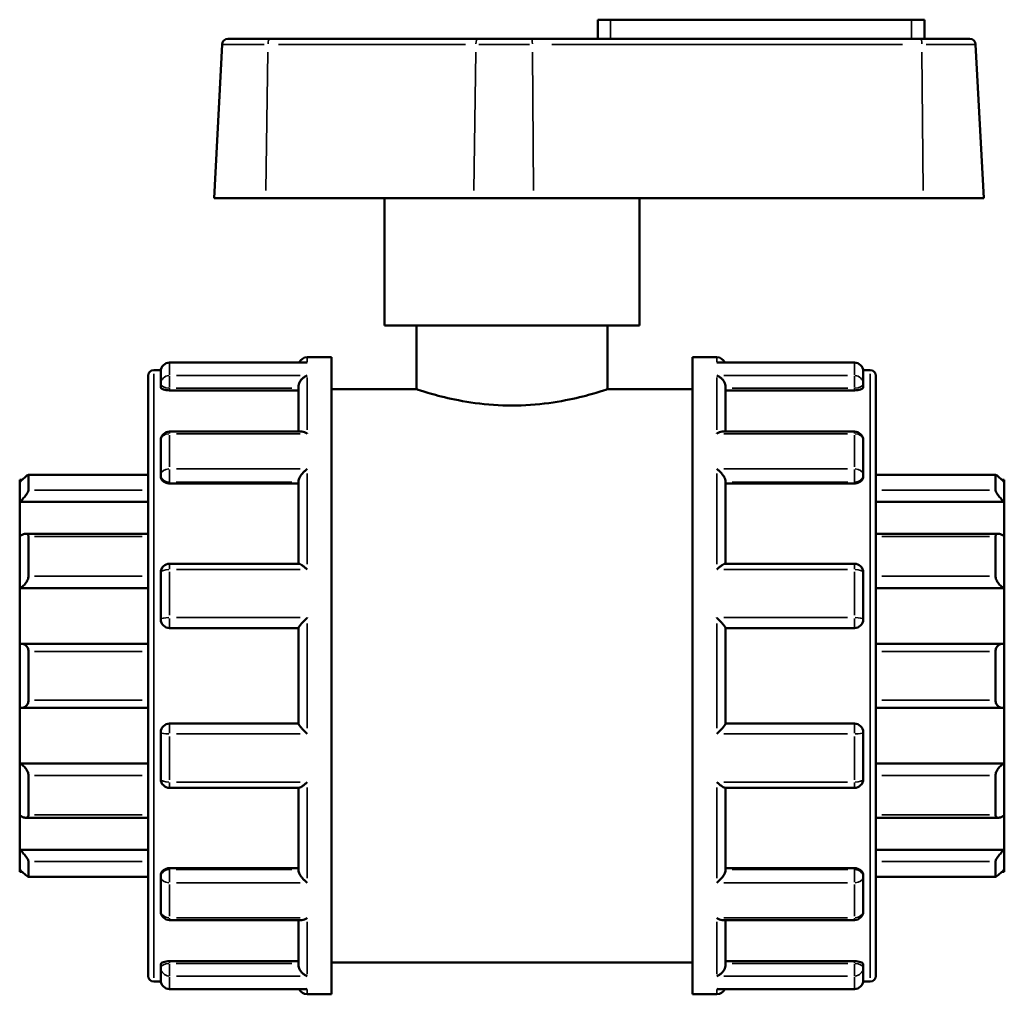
# Model space of a CAD drawing. Header units: millimetres. Extents: x 0 to 903, y -223 to 643.
# Tile 8 of 10: x 338 to 440, y 246 to 347. Entities that reach past the tile are written whole.
import ezdxf

# ---------------------------------------------------------------- set-up
doc = ezdxf.new("R2010")
doc.units = ezdxf.units.MM
doc.layers.add('Visible (ANSI)', color=7, linetype='Continuous', lineweight=50)
doc.layers.add('Visible Narrow (ANSI)', color=7, linetype='Continuous', lineweight=35)

msp = doc.modelspace()

# ---------------------------------------------------------------- linework, layer by layer
at = {"layer": 'Visible (ANSI)'}
for p, q in [((398.779, 346.507), (397.459, 346.507)), ((397.459, 344.527), (397.459, 346.507)), ((398.779, 346.507), (429.979, 346.507)), ((431.299, 346.507), (429.979, 346.507)), ((431.299, 344.527), (431.299, 346.507)), ((358.549, 343.953), (357.714, 328.027)), ((359.153, 344.527), (363.479, 344.527)), ((385.018, 344.527), (363.479, 344.527)), ((385.018, 344.527), (390.591, 344.527)), ((430.939, 344.527), (390.591, 344.527)), ((430.939, 344.527), (436.004, 344.527)), ((436.609, 343.953), (437.443, 328.027)), ((363.073, 328.027), (357.714, 328.027)), ((363.073, 328.027), (384.612, 328.027)), ((375.379, 314.827), (375.379, 328.027)), ((390.821, 328.027), (384.612, 328.027)), ((390.821, 328.027), (431.169, 328.027)), ((401.779, 314.827), (401.779, 328.027)), ((437.443, 328.027), (431.169, 328.027)), ((401.779, 314.827), (375.379, 314.827)), ((378.679, 314.827), (378.679, 308.227)), ((398.479, 314.827), (398.479, 308.227)), ((367.357, 311.527), (369.879, 311.527)), ((369.879, 245.527), (369.879, 311.527)), ((407.279, 245.527), (407.279, 311.527)), ((407.279, 311.527), (409.8, 311.527)), ((351.484, 310.207), (352.208, 310.207)), ((367.194, 310.988), (353.107, 310.988)), ((424.05, 310.988), (409.964, 310.988)), ((424.95, 310.207), (425.673, 310.207)), ((350.879, 247.453), (350.879, 309.602)), ((352.199, 308.782), (352.199, 310.079)), ((424.959, 310.079), (424.959, 308.782)), ((426.279, 309.602), (426.279, 247.453)), ((352.199, 308.782), (352.199, 308.419)), ((353.107, 308.101), (366.449, 308.101)), ((366.449, 303.832), (366.449, 308.466)), ((369.879, 308.227), (378.679, 308.227)), ((398.479, 308.227), (407.279, 308.227)), ((410.709, 303.832), (410.709, 308.466)), ((424.05, 308.101), (410.709, 308.101)), ((424.959, 308.419), (424.959, 308.782)), ((366.773, 303.832), (353.107, 303.832)), ((424.05, 303.832), (410.384, 303.832)), ((352.199, 299.377), (352.199, 302.923)), ((424.959, 302.923), (424.959, 299.377)), ((350.879, 299.348), (338.471, 299.348)), ((338.487, 299.331), (338.487, 297.768)), ((352.199, 299.377), (352.199, 299.168)), ((424.959, 299.168), (424.959, 299.377)), ((438.686, 299.348), (426.279, 299.348)), ((438.67, 297.768), (438.67, 299.331)), ((337.579, 298.595), (337.579, 298.822)), ((337.814, 298.822), (337.579, 298.822)), ((337.579, 296.543), (337.579, 298.595)), ((353.107, 298.46), (366.449, 298.46)), ((366.449, 290.138), (366.449, 298.678)), ((410.709, 290.138), (410.709, 298.678)), ((424.05, 298.46), (410.709, 298.46)), ((439.579, 298.822), (439.343, 298.822)), ((439.579, 298.822), (439.579, 298.595)), ((439.579, 298.595), (439.579, 296.543)), ((337.579, 296.543), (350.879, 296.543)), ((337.579, 292.982), (337.579, 296.543)), ((439.579, 296.543), (426.279, 296.543)), ((439.579, 296.543), (439.579, 292.982)), ((337.579, 287.609), (337.579, 292.982)), ((350.879, 293.238), (338.207, 293.238)), ((338.487, 292.948), (338.487, 288.855)), ((438.95, 293.238), (426.279, 293.238)), ((438.67, 288.855), (438.67, 292.948)), ((439.579, 292.982), (439.579, 287.609)), ((366.505, 290.138), (353.107, 290.138)), ((424.05, 290.138), (410.652, 290.138)), ((352.199, 284.386), (352.199, 289.23)), ((424.959, 289.23), (424.959, 284.386)), ((337.579, 287.609), (350.879, 287.609)), ((337.579, 281.848), (337.579, 287.609)), ((439.579, 287.609), (426.279, 287.609)), ((439.579, 287.609), (439.579, 281.848)), ((353.107, 283.477), (366.449, 283.477)), ((366.449, 273.564), (366.449, 283.49)), ((410.709, 273.564), (410.709, 283.49)), ((410.709, 283.477), (424.05, 283.477)), ((337.579, 275.207), (337.579, 281.848)), ((350.879, 281.857), (337.707, 281.857)), ((439.45, 281.857), (426.279, 281.857)), ((439.579, 281.848), (439.579, 275.207)), ((338.487, 281.057), (338.487, 275.998)), ((438.67, 275.998), (438.67, 281.057)), ((337.579, 269.445), (337.579, 275.207)), ((337.707, 275.198), (350.879, 275.198)), ((426.279, 275.198), (439.45, 275.198)), ((439.579, 275.207), (439.579, 269.445)), ((366.449, 273.577), (353.107, 273.577)), ((424.05, 273.577), (410.709, 273.577)), ((352.199, 267.825), (352.199, 272.669)), ((424.959, 272.669), (424.959, 267.825)), ((337.579, 269.445), (350.879, 269.445)), ((337.579, 264.073), (337.579, 269.445)), ((439.579, 269.445), (426.279, 269.445)), ((439.579, 269.445), (439.579, 264.073)), ((338.487, 268.199), (338.487, 264.107)), ((438.67, 264.107), (438.67, 268.199)), ((353.107, 266.916), (366.505, 266.916)), ((366.449, 258.377), (366.449, 266.916)), ((410.652, 266.916), (424.05, 266.916)), ((410.709, 258.377), (410.709, 266.916)), ((337.579, 260.512), (337.579, 264.073)), ((338.207, 263.816), (350.879, 263.816)), ((426.279, 263.816), (438.95, 263.816)), ((439.579, 264.073), (439.579, 260.512)), ((337.579, 260.512), (350.879, 260.512)), ((337.579, 258.46), (337.579, 260.512)), ((439.579, 260.512), (426.279, 260.512)), ((439.579, 260.512), (439.579, 258.46)), ((338.487, 259.287), (338.487, 257.724)), ((438.67, 257.724), (438.67, 259.287)), ((337.579, 258.232), (337.579, 258.46)), ((337.814, 258.232), (337.579, 258.232)), ((353.107, 258.595), (366.449, 258.595)), ((424.05, 258.595), (410.709, 258.595)), ((439.579, 258.232), (439.343, 258.232)), ((439.579, 258.46), (439.579, 258.232)), ((338.471, 257.707), (350.879, 257.707)), ((352.199, 257.887), (352.199, 257.678)), ((352.199, 254.132), (352.199, 257.678)), ((424.959, 257.678), (424.959, 257.887)), ((424.959, 257.678), (424.959, 254.132)), ((426.279, 257.707), (438.686, 257.707)), ((353.107, 253.223), (366.773, 253.223)), ((366.449, 248.588), (366.449, 253.223)), ((410.384, 253.223), (424.05, 253.223)), ((410.709, 248.588), (410.709, 253.223)), ((353.107, 248.954), (366.449, 248.954)), ((424.05, 248.954), (410.709, 248.954)), ((352.199, 248.636), (352.199, 248.273)), ((352.199, 246.975), (352.199, 248.273)), ((369.879, 248.827), (407.279, 248.827)), ((424.959, 248.273), (424.959, 248.636)), ((424.959, 248.273), (424.959, 246.975)), ((351.484, 246.847), (352.208, 246.847)), ((424.95, 246.847), (425.673, 246.847)), ((353.107, 246.067), (367.194, 246.067)), ((409.964, 246.067), (424.05, 246.067)), ((367.357, 245.527), (369.879, 245.527)), ((407.279, 245.527), (409.8, 245.527))]:
    msp.add_line(p, q, dxfattribs=at)
for centre, radius, start, end in [((359.153, 343.922), 0.606, 90, 177), ((436.004, 343.922), 0.606, 3, 90), ((367.357, 310.619), 0.909, 90, 156.01478), ((409.8, 310.619), 0.909, 23.98522, 90), ((351.484, 309.602), 0.606, 90, 180), ((353.107, 310.079), 0.909, 90, 180), ((424.05, 310.079), 0.909, 0, 90), ((425.673, 309.602), 0.606, 0, 90), ((353.107, 302.923), 0.909, 90, 180), ((424.05, 302.923), 0.909, 0, 90), ((353.107, 289.23), 0.909, 90, 180), ((424.05, 289.23), 0.909, 0, 90), ((353.107, 284.386), 0.909, 180, 270), ((424.05, 284.386), 0.909, 270, 0), ((353.107, 272.669), 0.909, 90, 180), ((424.05, 272.669), 0.909, 0, 90), ((353.107, 267.825), 0.909, 180, 270), ((424.05, 267.825), 0.909, 270, 0), ((353.107, 254.132), 0.909, 180, 270), ((424.05, 254.132), 0.909, 270, 0), ((351.484, 247.453), 0.606, 180, 270), ((353.107, 246.975), 0.909, 180, 270), ((424.05, 246.975), 0.909, 270, 0), ((425.673, 247.453), 0.606, 270, 0), ((367.357, 246.436), 0.909, 203.98522, 270), ((409.8, 246.436), 0.909, 270, 336.01478)]:
    msp.add_arc(centre, radius, start, end, dxfattribs=at)
for points, knots in [([(367.357, 310.973), (367.356, 310.973), (367.354, 310.973), (367.3, 310.983), (367.247, 310.988), (367.194, 310.988)], [-0.000606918, -0.000606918, -0.000606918, -0.000606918, 0, 0, 0.022721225, 0.022721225, 0.022721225, 0.022721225]), ([(409.964, 310.988), (409.911, 310.988), (409.857, 310.983), (409.803, 310.973), (409.801, 310.973), (409.8, 310.973)], [0.150587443, 0.150587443, 0.150587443, 0.150587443, 0.17309103, 0.17309103, 0.173692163, 0.173692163, 0.173692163, 0.173692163]), ([(366.449, 308.466), (366.449, 308.546), (366.461, 308.628), (366.508, 308.805), (366.547, 308.895), (366.655, 309.092), (366.73, 309.192), (366.892, 309.363), (366.979, 309.436), (367.161, 309.556), (367.257, 309.604), (367.354, 309.637), (367.356, 309.638), (367.357, 309.638)], [0, 0, 0, 0, 0.02554842, 0.02554842, 0.05485362, 0.05485362, 0.09389105, 0.09389105, 0.1325222, 0.1325222, 0.17309103, 0.17309103, 0.17369216, 0.17369216, 0.17369216, 0.17369216]), ([(409.8, 309.638), (409.801, 309.638), (409.803, 309.637), (409.898, 309.604), (409.993, 309.558), (410.173, 309.44), (410.258, 309.369), (410.42, 309.2), (410.497, 309.1), (410.607, 308.903), (410.646, 308.812), (410.695, 308.635), (410.708, 308.553), (410.709, 308.471), (410.709, 308.468), (410.709, 308.466)], [-0.00060692, -0.00060692, -0.00060692, -0.00060692, 0, 0, 0.04029247, 0.04029247, 0.07871796, 0.07871796, 0.1184803, 0.1184803, 0.148246, 0.148246, 0.17406743, 0.17406743, 0.17474856, 0.17474856, 0.17474856, 0.17474856]), ([(353.107, 308.101), (352.993, 308.101), (352.872, 308.109), (352.649, 308.143), (352.547, 308.168), (352.385, 308.225), (352.315, 308.261), (352.221, 308.339), (352.199, 308.381), (352.199, 308.419)], [0, 0, 0, 0, 0.03419438, 0.03419438, 0.06838875, 0.06838875, 0.10318036, 0.10318036, 0.13797197, 0.13797197, 0.13797197, 0.13797197]), ([(398.479, 308.227), (398.479, 308.227), (398.226, 308.14), (397.213, 307.826), (396.452, 307.602), (394.705, 307.179), (393.598, 306.95), (391.163, 306.622), (389.832, 306.529), (387.325, 306.529), (385.995, 306.622), (383.559, 306.95), (382.452, 307.179), (380.705, 307.602), (379.944, 307.826), (378.931, 308.14), (378.679, 308.227), (378.679, 308.227)], [1.5042063, 1.5042063, 1.5042063, 1.5042063, 1.8801706, 1.8801706, 2.256135, 2.256135, 2.6322738, 2.6322738, 3.0084126, 3.0084126, 3.3845514, 3.3845514, 3.7606902, 3.7606902, 4.1366545, 4.1366545, 4.5126189, 4.5126189, 4.5126189, 4.5126189]), ([(424.959, 308.419), (424.959, 308.381), (424.936, 308.339), (424.844, 308.262), (424.774, 308.226), (424.612, 308.168), (424.51, 308.143), (424.286, 308.109), (424.164, 308.101), (424.05, 308.101)], [0.13830141, 0.13830141, 0.13830141, 0.13830141, 0.17296079, 0.17296079, 0.20762017, 0.20762017, 0.24194683, 0.24194683, 0.2762735, 0.2762735, 0.2762735, 0.2762735]), ([(367.357, 303.614), (367.356, 303.615), (367.354, 303.615), (367.259, 303.678), (367.164, 303.729), (366.985, 303.8), (366.899, 303.823), (366.804, 303.831), (366.788, 303.832), (366.773, 303.832)], [-0.000606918, -0.000606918, -0.000606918, -0.000606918, 0, 0, 0.040292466, 0.040292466, 0.078717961, 0.078717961, 0.086234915, 0.086234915, 0.086234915, 0.086234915]), ([(410.384, 303.832), (410.371, 303.832), (410.359, 303.831), (410.265, 303.825), (410.178, 303.802), (409.996, 303.73), (409.9, 303.679), (409.803, 303.615), (409.801, 303.615), (409.8, 303.614)], [0.087679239, 0.087679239, 0.087679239, 0.087679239, 0.093891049, 0.093891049, 0.132522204, 0.132522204, 0.17309103, 0.17309103, 0.173692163, 0.173692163, 0.173692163, 0.173692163]), ([(366.449, 298.678), (366.449, 298.732), (366.461, 298.795), (366.508, 298.94), (366.547, 299.023), (366.655, 299.215), (366.73, 299.324), (366.892, 299.528), (366.979, 299.625), (367.161, 299.805), (367.257, 299.89), (367.354, 299.965), (367.356, 299.966), (367.357, 299.968)], [0, 0, 0, 0, 0.02554842, 0.02554842, 0.05485362, 0.05485362, 0.09389105, 0.09389105, 0.1325222, 0.1325222, 0.17309103, 0.17309103, 0.17369216, 0.17369216, 0.17369216, 0.17369216]), ([(409.8, 299.968), (409.801, 299.966), (409.803, 299.965), (409.898, 299.891), (409.993, 299.808), (410.173, 299.631), (410.258, 299.536), (410.42, 299.333), (410.497, 299.223), (410.607, 299.03), (410.646, 298.947), (410.695, 298.8), (410.708, 298.737), (410.709, 298.681), (410.709, 298.679), (410.709, 298.678)], [-0.00060692, -0.00060692, -0.00060692, -0.00060692, 0, 0, 0.04029247, 0.04029247, 0.07871796, 0.07871796, 0.1184803, 0.1184803, 0.148246, 0.148246, 0.17406743, 0.17406743, 0.17474856, 0.17474856, 0.17474856, 0.17474856]), ([(337.579, 298.595), (337.684, 298.699), (337.796, 298.807), (338.018, 299.012), (338.127, 299.109), (338.291, 299.243), (338.361, 299.296), (338.435, 299.339), (338.455, 299.347), (338.481, 299.349), (338.487, 299.343), (338.487, 299.331)], [0.32674425, 0.32674425, 0.32674425, 0.32674425, 0.3709068, 0.3709068, 0.41793358, 0.41793358, 0.45658404, 0.45658404, 0.47590928, 0.47590928, 0.49523451, 0.49523451, 0.49523451, 0.49523451]), ([(353.107, 298.46), (352.993, 298.46), (352.872, 298.478), (352.649, 298.55), (352.547, 298.605), (352.385, 298.731), (352.315, 298.811), (352.221, 298.986), (352.199, 299.08), (352.199, 299.168)], [0, 0, 0, 0, 0.03419438, 0.03419438, 0.06838875, 0.06838875, 0.10318036, 0.10318036, 0.13797197, 0.13797197, 0.13797197, 0.13797197]), ([(424.959, 299.168), (424.959, 299.08), (424.936, 298.986), (424.843, 298.811), (424.772, 298.731), (424.61, 298.605), (424.509, 298.55), (424.285, 298.478), (424.164, 298.46), (424.05, 298.46)], [0.13830107, 0.13830107, 0.13830107, 0.13830107, 0.17309268, 0.17309268, 0.20788428, 0.20788428, 0.24207866, 0.24207866, 0.27627304, 0.27627304, 0.27627304, 0.27627304]), ([(438.67, 299.331), (438.67, 299.343), (438.677, 299.349), (438.703, 299.347), (438.722, 299.339), (438.796, 299.296), (438.866, 299.243), (439.03, 299.109), (439.139, 299.012), (439.361, 298.807), (439.473, 298.699), (439.579, 298.595)], [0.17135449, 0.17135449, 0.17135449, 0.17135449, 0.19067973, 0.19067973, 0.21000496, 0.21000496, 0.24865543, 0.24865543, 0.29568221, 0.29568221, 0.33984476, 0.33984476, 0.33984476, 0.33984476]), ([(338.487, 297.768), (338.487, 297.741), (338.481, 297.707), (338.455, 297.629), (338.435, 297.585), (338.361, 297.444), (338.291, 297.337), (338.127, 297.116), (338.018, 296.986), (337.796, 296.747), (337.684, 296.637), (337.579, 296.543)], [0.17135449, 0.17135449, 0.17135449, 0.17135449, 0.19067973, 0.19067973, 0.21000496, 0.21000496, 0.24865543, 0.24865543, 0.29568221, 0.29568221, 0.33984476, 0.33984476, 0.33984476, 0.33984476]), ([(439.579, 296.543), (439.473, 296.637), (439.361, 296.747), (439.139, 296.986), (439.03, 297.116), (438.866, 297.337), (438.796, 297.444), (438.722, 297.585), (438.703, 297.629), (438.677, 297.707), (438.67, 297.741), (438.67, 297.768)], [0.32674425, 0.32674425, 0.32674425, 0.32674425, 0.3709068, 0.3709068, 0.41793358, 0.41793358, 0.45658404, 0.45658404, 0.47590928, 0.47590928, 0.49523451, 0.49523451, 0.49523451, 0.49523451]), ([(337.579, 292.982), (337.684, 293.055), (337.796, 293.12), (338.018, 293.214), (338.127, 293.24), (338.291, 293.237), (338.361, 293.215), (338.435, 293.142), (338.455, 293.112), (338.481, 293.038), (338.487, 292.995), (338.487, 292.948)], [0.32674425, 0.32674425, 0.32674425, 0.32674425, 0.3709068, 0.3709068, 0.41793358, 0.41793358, 0.45658404, 0.45658404, 0.47590928, 0.47590928, 0.49523451, 0.49523451, 0.49523451, 0.49523451]), ([(438.67, 292.948), (438.67, 292.995), (438.677, 293.038), (438.703, 293.112), (438.722, 293.142), (438.796, 293.215), (438.866, 293.237), (439.03, 293.24), (439.139, 293.214), (439.361, 293.12), (439.473, 293.055), (439.579, 292.982)], [0.17135449, 0.17135449, 0.17135449, 0.17135449, 0.19067973, 0.19067973, 0.21000496, 0.21000496, 0.24865543, 0.24865543, 0.29568221, 0.29568221, 0.33984476, 0.33984476, 0.33984476, 0.33984476]), ([(367.357, 289.533), (367.356, 289.534), (367.354, 289.535), (367.259, 289.627), (367.164, 289.712), (366.985, 289.863), (366.899, 289.93), (366.737, 290.043), (366.66, 290.089), (366.561, 290.13), (366.529, 290.138), (366.505, 290.138)], [-0.00060692, -0.00060692, -0.00060692, -0.00060692, 0, 0, 0.04029247, 0.04029247, 0.07871796, 0.07871796, 0.1184803, 0.1184803, 0.14143731, 0.14143731, 0.14143731, 0.14143731]), ([(410.652, 290.138), (410.629, 290.138), (410.599, 290.13), (410.503, 290.091), (410.427, 290.047), (410.265, 289.935), (410.178, 289.868), (409.996, 289.715), (409.9, 289.628), (409.803, 289.535), (409.801, 289.534), (409.8, 289.533)], [0.03299979, 0.03299979, 0.03299979, 0.03299979, 0.05485362, 0.05485362, 0.09389105, 0.09389105, 0.1325222, 0.1325222, 0.17309103, 0.17309103, 0.17369216, 0.17369216, 0.17369216, 0.17369216]), ([(338.487, 288.855), (338.487, 288.799), (338.481, 288.739), (338.455, 288.616), (338.435, 288.553), (338.361, 288.366), (338.291, 288.246), (338.127, 288.022), (338.018, 287.909), (337.796, 287.728), (337.684, 287.659), (337.579, 287.609)], [0.17135449, 0.17135449, 0.17135449, 0.17135449, 0.19067973, 0.19067973, 0.21000496, 0.21000496, 0.24865543, 0.24865543, 0.29568221, 0.29568221, 0.33984476, 0.33984476, 0.33984476, 0.33984476]), ([(439.579, 287.609), (439.473, 287.659), (439.361, 287.728), (439.139, 287.909), (439.03, 288.022), (438.866, 288.246), (438.796, 288.366), (438.722, 288.553), (438.703, 288.616), (438.677, 288.739), (438.67, 288.799), (438.67, 288.855)], [0.32674425, 0.32674425, 0.32674425, 0.32674425, 0.3709068, 0.3709068, 0.41793358, 0.41793358, 0.45658404, 0.45658404, 0.47590928, 0.47590928, 0.49523451, 0.49523451, 0.49523451, 0.49523451]), ([(366.449, 283.49), (366.449, 283.505), (366.461, 283.531), (366.508, 283.607), (366.547, 283.659), (366.655, 283.795), (366.73, 283.884), (366.892, 284.066), (366.979, 284.161), (367.161, 284.353), (367.257, 284.452), (367.354, 284.549), (367.356, 284.551), (367.357, 284.552)], [0, 0, 0, 0, 0.02554842, 0.02554842, 0.05485362, 0.05485362, 0.09389105, 0.09389105, 0.1325222, 0.1325222, 0.17309103, 0.17309103, 0.17369216, 0.17369216, 0.17369216, 0.17369216]), ([(409.8, 284.552), (409.801, 284.551), (409.803, 284.549), (409.898, 284.454), (409.993, 284.356), (410.173, 284.167), (410.258, 284.074), (410.42, 283.891), (410.497, 283.801), (410.607, 283.663), (410.646, 283.61), (410.695, 283.533), (410.708, 283.507), (410.709, 283.491), (410.709, 283.491), (410.709, 283.49)], [-0.00060692, -0.00060692, -0.00060692, -0.00060692, 0, 0, 0.04029247, 0.04029247, 0.07871796, 0.07871796, 0.1184803, 0.1184803, 0.148246, 0.148246, 0.17406743, 0.17406743, 0.17474856, 0.17474856, 0.17474856, 0.17474856]), ([(337.579, 281.848), (337.684, 281.863), (337.796, 281.86), (338.018, 281.806), (338.127, 281.752), (338.291, 281.612), (338.361, 281.524), (338.435, 281.364), (338.455, 281.306), (338.481, 281.184), (338.487, 281.121), (338.487, 281.057)], [0.32674425, 0.32674425, 0.32674425, 0.32674425, 0.3709068, 0.3709068, 0.41793358, 0.41793358, 0.45658404, 0.45658404, 0.47590928, 0.47590928, 0.49523451, 0.49523451, 0.49523451, 0.49523451]), ([(438.67, 281.057), (438.67, 281.121), (438.677, 281.184), (438.703, 281.306), (438.722, 281.364), (438.796, 281.524), (438.866, 281.612), (439.03, 281.752), (439.139, 281.806), (439.361, 281.86), (439.473, 281.863), (439.579, 281.848)], [0.17135449, 0.17135449, 0.17135449, 0.17135449, 0.19067973, 0.19067973, 0.21000496, 0.21000496, 0.24865543, 0.24865543, 0.29568221, 0.29568221, 0.33984476, 0.33984476, 0.33984476, 0.33984476]), ([(338.487, 275.998), (338.487, 275.934), (338.481, 275.871), (338.455, 275.749), (338.435, 275.691), (338.361, 275.531), (338.291, 275.443), (338.127, 275.303), (338.018, 275.249), (337.796, 275.195), (337.684, 275.192), (337.579, 275.207)], [0.17135449, 0.17135449, 0.17135449, 0.17135449, 0.19067973, 0.19067973, 0.21000496, 0.21000496, 0.24865543, 0.24865543, 0.29568221, 0.29568221, 0.33984476, 0.33984476, 0.33984476, 0.33984476]), ([(439.579, 275.207), (439.473, 275.192), (439.361, 275.195), (439.139, 275.249), (439.03, 275.303), (438.866, 275.443), (438.796, 275.531), (438.722, 275.691), (438.703, 275.749), (438.677, 275.871), (438.67, 275.934), (438.67, 275.998)], [0.32674425, 0.32674425, 0.32674425, 0.32674425, 0.3709068, 0.3709068, 0.41793358, 0.41793358, 0.45658404, 0.45658404, 0.47590928, 0.47590928, 0.49523451, 0.49523451, 0.49523451, 0.49523451]), ([(367.357, 272.503), (367.356, 272.504), (367.354, 272.506), (367.259, 272.601), (367.164, 272.698), (366.985, 272.888), (366.899, 272.981), (366.737, 273.163), (366.66, 273.254), (366.55, 273.392), (366.511, 273.444), (366.462, 273.522), (366.449, 273.548), (366.449, 273.564), (366.449, 273.564), (366.449, 273.564)], [-0.00060692, -0.00060692, -0.00060692, -0.00060692, 0, 0, 0.04029247, 0.04029247, 0.07871796, 0.07871796, 0.1184803, 0.1184803, 0.148246, 0.148246, 0.17406743, 0.17406743, 0.17474856, 0.17474856, 0.17474856, 0.17474856]), ([(410.709, 273.564), (410.709, 273.55), (410.697, 273.524), (410.649, 273.448), (410.611, 273.396), (410.503, 273.26), (410.427, 273.171), (410.265, 272.989), (410.178, 272.894), (409.996, 272.702), (409.9, 272.603), (409.803, 272.506), (409.801, 272.504), (409.8, 272.503)], [0, 0, 0, 0, 0.02554842, 0.02554842, 0.05485362, 0.05485362, 0.09389105, 0.09389105, 0.1325222, 0.1325222, 0.17309103, 0.17309103, 0.17369216, 0.17369216, 0.17369216, 0.17369216]), ([(337.579, 269.445), (337.684, 269.396), (337.796, 269.326), (338.018, 269.146), (338.127, 269.032), (338.291, 268.809), (338.361, 268.688), (338.435, 268.502), (338.455, 268.439), (338.481, 268.316), (338.487, 268.256), (338.487, 268.199)], [0.32674425, 0.32674425, 0.32674425, 0.32674425, 0.3709068, 0.3709068, 0.41793358, 0.41793358, 0.45658404, 0.45658404, 0.47590928, 0.47590928, 0.49523451, 0.49523451, 0.49523451, 0.49523451]), ([(438.67, 268.199), (438.67, 268.256), (438.677, 268.316), (438.703, 268.439), (438.722, 268.502), (438.796, 268.688), (438.866, 268.809), (439.03, 269.032), (439.139, 269.146), (439.361, 269.326), (439.473, 269.396), (439.579, 269.445)], [0.17135449, 0.17135449, 0.17135449, 0.17135449, 0.19067973, 0.19067973, 0.21000496, 0.21000496, 0.24865543, 0.24865543, 0.29568221, 0.29568221, 0.33984476, 0.33984476, 0.33984476, 0.33984476]), ([(366.505, 266.916), (366.528, 266.916), (366.558, 266.924), (366.655, 266.963), (366.73, 267.008), (366.892, 267.12), (366.979, 267.187), (367.161, 267.34), (367.257, 267.427), (367.354, 267.519), (367.356, 267.521), (367.357, 267.522)], [0.03299979, 0.03299979, 0.03299979, 0.03299979, 0.05485362, 0.05485362, 0.09389105, 0.09389105, 0.1325222, 0.1325222, 0.17309103, 0.17309103, 0.17369216, 0.17369216, 0.17369216, 0.17369216]), ([(409.8, 267.522), (409.801, 267.521), (409.803, 267.519), (409.898, 267.428), (409.993, 267.343), (410.173, 267.192), (410.258, 267.125), (410.42, 267.012), (410.497, 266.966), (410.596, 266.925), (410.628, 266.916), (410.652, 266.916)], [-0.00060692, -0.00060692, -0.00060692, -0.00060692, 0, 0, 0.04029247, 0.04029247, 0.07871796, 0.07871796, 0.1184803, 0.1184803, 0.14143731, 0.14143731, 0.14143731, 0.14143731]), ([(338.487, 264.107), (338.487, 264.06), (338.481, 264.017), (338.455, 263.943), (338.435, 263.912), (338.361, 263.839), (338.291, 263.818), (338.127, 263.814), (338.018, 263.841), (337.796, 263.934), (337.684, 264), (337.579, 264.073)], [0.17135449, 0.17135449, 0.17135449, 0.17135449, 0.19067973, 0.19067973, 0.21000496, 0.21000496, 0.24865543, 0.24865543, 0.29568221, 0.29568221, 0.33984476, 0.33984476, 0.33984476, 0.33984476]), ([(439.579, 264.073), (439.473, 264), (439.361, 263.934), (439.139, 263.841), (439.03, 263.814), (438.866, 263.818), (438.796, 263.839), (438.722, 263.912), (438.703, 263.943), (438.677, 264.017), (438.67, 264.06), (438.67, 264.107)], [0.32674425, 0.32674425, 0.32674425, 0.32674425, 0.3709068, 0.3709068, 0.41793358, 0.41793358, 0.45658404, 0.45658404, 0.47590928, 0.47590928, 0.49523451, 0.49523451, 0.49523451, 0.49523451]), ([(337.579, 260.512), (337.684, 260.417), (337.796, 260.308), (338.018, 260.069), (338.127, 259.939), (338.291, 259.718), (338.361, 259.611), (338.435, 259.469), (338.455, 259.425), (338.481, 259.348), (338.487, 259.314), (338.487, 259.287)], [0.32674425, 0.32674425, 0.32674425, 0.32674425, 0.3709068, 0.3709068, 0.41793358, 0.41793358, 0.45658404, 0.45658404, 0.47590928, 0.47590928, 0.49523451, 0.49523451, 0.49523451, 0.49523451]), ([(438.67, 259.287), (438.67, 259.314), (438.677, 259.348), (438.703, 259.425), (438.722, 259.469), (438.796, 259.611), (438.866, 259.718), (439.03, 259.939), (439.139, 260.069), (439.361, 260.308), (439.473, 260.417), (439.579, 260.512)], [0.17135449, 0.17135449, 0.17135449, 0.17135449, 0.19067973, 0.19067973, 0.21000496, 0.21000496, 0.24865543, 0.24865543, 0.29568221, 0.29568221, 0.33984476, 0.33984476, 0.33984476, 0.33984476]), ([(338.487, 257.724), (338.487, 257.711), (338.481, 257.706), (338.455, 257.708), (338.435, 257.716), (338.361, 257.759), (338.291, 257.812), (338.127, 257.946), (338.018, 258.042), (337.796, 258.248), (337.684, 258.356), (337.579, 258.46)], [0.17135449, 0.17135449, 0.17135449, 0.17135449, 0.19067973, 0.19067973, 0.21000496, 0.21000496, 0.24865543, 0.24865543, 0.29568221, 0.29568221, 0.33984476, 0.33984476, 0.33984476, 0.33984476]), ([(352.199, 257.887), (352.199, 257.975), (352.221, 258.069), (352.315, 258.244), (352.385, 258.324), (352.547, 258.45), (352.649, 258.505), (352.872, 258.577), (352.993, 258.595), (353.107, 258.595)], [-0.13797197, -0.13797197, -0.13797197, -0.13797197, -0.10318036, -0.10318036, -0.06838875, -0.06838875, -0.03419438, -0.03419438, 0, 0, 0, 0]), ([(367.357, 257.087), (367.356, 257.088), (367.354, 257.089), (367.259, 257.163), (367.164, 257.247), (366.985, 257.424), (366.899, 257.519), (366.737, 257.722), (366.66, 257.832), (366.55, 258.025), (366.511, 258.108), (366.462, 258.255), (366.449, 258.317), (366.449, 258.374), (366.449, 258.375), (366.449, 258.377)], [-0.00060692, -0.00060692, -0.00060692, -0.00060692, 0, 0, 0.04029247, 0.04029247, 0.07871796, 0.07871796, 0.1184803, 0.1184803, 0.148246, 0.148246, 0.17406743, 0.17406743, 0.17474856, 0.17474856, 0.17474856, 0.17474856]), ([(410.709, 258.377), (410.709, 258.322), (410.697, 258.26), (410.649, 258.114), (410.611, 258.032), (410.503, 257.84), (410.427, 257.731), (410.265, 257.527), (410.178, 257.43), (409.996, 257.249), (409.9, 257.165), (409.803, 257.089), (409.801, 257.088), (409.8, 257.087)], [0, 0, 0, 0, 0.02554842, 0.02554842, 0.05485362, 0.05485362, 0.09389105, 0.09389105, 0.1325222, 0.1325222, 0.17309103, 0.17309103, 0.17369216, 0.17369216, 0.17369216, 0.17369216]), ([(424.05, 258.595), (424.164, 258.595), (424.285, 258.577), (424.509, 258.505), (424.61, 258.45), (424.772, 258.324), (424.843, 258.244), (424.936, 258.069), (424.959, 257.975), (424.959, 257.887)], [0.27627304, 0.27627304, 0.27627304, 0.27627304, 0.31046741, 0.31046741, 0.34466179, 0.34466179, 0.3794534, 0.3794534, 0.41424501, 0.41424501, 0.41424501, 0.41424501]), ([(439.579, 258.46), (439.473, 258.356), (439.361, 258.248), (439.139, 258.042), (439.03, 257.946), (438.866, 257.812), (438.796, 257.759), (438.722, 257.716), (438.703, 257.708), (438.677, 257.706), (438.67, 257.711), (438.67, 257.724)], [0.32674425, 0.32674425, 0.32674425, 0.32674425, 0.3709068, 0.3709068, 0.41793358, 0.41793358, 0.45658404, 0.45658404, 0.47590928, 0.47590928, 0.49523451, 0.49523451, 0.49523451, 0.49523451]), ([(366.773, 253.223), (366.786, 253.223), (366.799, 253.224), (366.892, 253.23), (366.979, 253.252), (367.161, 253.324), (367.257, 253.376), (367.354, 253.439), (367.356, 253.44), (367.357, 253.441)], [0.087679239, 0.087679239, 0.087679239, 0.087679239, 0.093891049, 0.093891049, 0.132522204, 0.132522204, 0.17309103, 0.17309103, 0.173692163, 0.173692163, 0.173692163, 0.173692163]), ([(409.8, 253.441), (409.801, 253.44), (409.803, 253.439), (409.898, 253.377), (409.993, 253.326), (410.173, 253.254), (410.258, 253.232), (410.353, 253.224), (410.369, 253.223), (410.384, 253.223)], [-0.000606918, -0.000606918, -0.000606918, -0.000606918, 0, 0, 0.040292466, 0.040292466, 0.078717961, 0.078717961, 0.086234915, 0.086234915, 0.086234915, 0.086234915]), ([(352.199, 248.636), (352.199, 248.674), (352.221, 248.716), (352.315, 248.794), (352.385, 248.83), (352.547, 248.887), (352.649, 248.912), (352.872, 248.945), (352.993, 248.954), (353.107, 248.954)], [-0.13797197, -0.13797197, -0.13797197, -0.13797197, -0.10318036, -0.10318036, -0.06838875, -0.06838875, -0.03419438, -0.03419438, 0, 0, 0, 0]), ([(424.05, 248.954), (424.164, 248.954), (424.285, 248.945), (424.509, 248.912), (424.61, 248.887), (424.772, 248.83), (424.843, 248.794), (424.936, 248.716), (424.959, 248.674), (424.959, 248.636)], [0.27627304, 0.27627304, 0.27627304, 0.27627304, 0.31046741, 0.31046741, 0.34466179, 0.34466179, 0.3794534, 0.3794534, 0.41424501, 0.41424501, 0.41424501, 0.41424501]), ([(367.357, 247.417), (367.356, 247.417), (367.354, 247.417), (367.259, 247.45), (367.164, 247.497), (366.985, 247.615), (366.899, 247.685), (366.737, 247.855), (366.66, 247.955), (366.55, 248.152), (366.511, 248.243), (366.462, 248.419), (366.449, 248.502), (366.449, 248.584), (366.449, 248.586), (366.449, 248.588)], [-0.00060692, -0.00060692, -0.00060692, -0.00060692, 0, 0, 0.04029247, 0.04029247, 0.07871796, 0.07871796, 0.1184803, 0.1184803, 0.148246, 0.148246, 0.17406743, 0.17406743, 0.17474856, 0.17474856, 0.17474856, 0.17474856]), ([(410.709, 248.588), (410.709, 248.509), (410.697, 248.426), (410.649, 248.25), (410.611, 248.16), (410.503, 247.963), (410.427, 247.863), (410.265, 247.692), (410.178, 247.619), (409.996, 247.499), (409.9, 247.451), (409.803, 247.417), (409.801, 247.417), (409.8, 247.417)], [0, 0, 0, 0, 0.02554842, 0.02554842, 0.05485362, 0.05485362, 0.09389105, 0.09389105, 0.1325222, 0.1325222, 0.17309103, 0.17309103, 0.17369216, 0.17369216, 0.17369216, 0.17369216]), ([(367.194, 246.067), (367.247, 246.067), (367.3, 246.072), (367.354, 246.081), (367.356, 246.082), (367.357, 246.082)], [0.150587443, 0.150587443, 0.150587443, 0.150587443, 0.17309103, 0.17309103, 0.173692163, 0.173692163, 0.173692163, 0.173692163]), ([(409.8, 246.082), (409.801, 246.082), (409.803, 246.081), (409.857, 246.072), (409.911, 246.067), (409.964, 246.067)], [-0.000606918, -0.000606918, -0.000606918, -0.000606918, 0, 0, 0.022721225, 0.022721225, 0.022721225, 0.022721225])]:
    msp.add_open_spline(points, degree=3, knots=knots, dxfattribs=at)
at = {"layer": 'Visible Narrow (ANSI)'}
for p, q in [((398.779, 344.626), (398.779, 346.408)), ((429.979, 344.626), (429.979, 346.408)), ((362.904, 343.953), (358.562, 343.953)), ((364.385, 343.953), (383.77, 343.953)), ((390.396, 343.953), (385.131, 343.953)), ((392.705, 343.953), (429.018, 343.953)), ((436.592, 343.953), (431.494, 343.953)), ((363.297, 343.157), (363.085, 328.824)), ((384.835, 343.157), (384.623, 328.824)), ((390.694, 343.157), (390.814, 328.824)), ((431.042, 343.157), (431.162, 328.824)), ((367.357, 311.526), (367.357, 311.027)), ((409.8, 311.027), (409.8, 311.526)), ((353.107, 310.974), (353.107, 310.988)), ((353.107, 310.925), (353.107, 309.723)), ((353.82, 310.973), (366.645, 310.973)), ((410.512, 310.973), (423.337, 310.973)), ((424.05, 310.988), (424.05, 310.974)), ((424.05, 309.723), (424.05, 310.925)), ((351.484, 309.817), (351.484, 247.237)), ((353.107, 308.398), (353.107, 309.608)), ((366.645, 309.638), (353.82, 309.638)), ((367.357, 309.431), (367.357, 304.003)), ((409.8, 304.003), (409.8, 309.431)), ((423.337, 309.638), (410.512, 309.638)), ((424.05, 309.608), (424.05, 308.398)), ((425.673, 247.237), (425.673, 309.817)), ((353.107, 308.112), (353.107, 308.316)), ((353.774, 308.327), (365.782, 308.327)), ((411.376, 308.327), (423.383, 308.327)), ((424.05, 308.316), (424.05, 308.112)), ((353.107, 303.634), (353.107, 303.831)), ((353.107, 303.445), (353.107, 300.163)), ((353.82, 303.614), (366.645, 303.614)), ((410.512, 303.614), (423.337, 303.614)), ((424.05, 303.831), (424.05, 303.634)), ((424.05, 300.163), (424.05, 303.445)), ((353.107, 298.633), (353.107, 299.905)), ((366.645, 299.968), (353.82, 299.968)), ((423.337, 299.968), (410.512, 299.968)), ((424.05, 299.905), (424.05, 298.633)), ((339.107, 299.331), (350.259, 299.331)), ((367.357, 299.503), (367.357, 290.102)), ((409.8, 290.102), (409.8, 299.503)), ((426.898, 299.331), (438.05, 299.331)), ((353.107, 298.466), (353.107, 298.584)), ((353.774, 298.59), (365.782, 298.59)), ((411.376, 298.59), (423.383, 298.59)), ((424.05, 298.584), (424.05, 298.466)), ((350.259, 297.768), (339.107, 297.768)), ((438.05, 297.768), (426.898, 297.768)), ((339.107, 292.948), (350.259, 292.948)), ((426.898, 292.948), (438.05, 292.948)), ((353.107, 289.585), (353.107, 290.137)), ((424.05, 290.137), (424.05, 289.585)), ((350.259, 288.855), (339.107, 288.855)), ((353.107, 289.289), (353.107, 284.806)), ((353.82, 289.533), (366.645, 289.533)), ((410.512, 289.533), (423.337, 289.533)), ((424.05, 284.806), (424.05, 289.289)), ((438.05, 288.855), (426.898, 288.855)), ((353.107, 283.481), (353.107, 284.473)), ((366.645, 284.552), (353.82, 284.552)), ((367.357, 283.955), (367.357, 273.099)), ((409.8, 273.099), (409.8, 283.955)), ((423.337, 284.552), (410.512, 284.552)), ((424.05, 284.473), (424.05, 283.481)), ((339.107, 281.057), (350.259, 281.057)), ((426.898, 281.057), (438.05, 281.057)), ((350.259, 275.998), (339.107, 275.998)), ((438.05, 275.998), (426.898, 275.998)), ((353.107, 272.582), (353.107, 273.574)), ((424.05, 273.574), (424.05, 272.582)), ((353.82, 272.503), (366.645, 272.503)), ((410.512, 272.503), (423.337, 272.503)), ((353.107, 272.249), (353.107, 267.766)), ((424.05, 267.766), (424.05, 272.249)), ((339.107, 268.199), (350.259, 268.199)), ((353.107, 266.918), (353.107, 267.47)), ((366.645, 267.522), (353.82, 267.522)), ((423.337, 267.522), (410.512, 267.522)), ((424.05, 267.47), (424.05, 266.918)), ((426.898, 268.199), (438.05, 268.199)), ((367.357, 266.953), (367.357, 257.551)), ((409.8, 257.551), (409.8, 266.953)), ((350.259, 264.107), (339.107, 264.107)), ((438.05, 264.107), (426.898, 264.107)), ((339.107, 259.287), (350.259, 259.287)), ((426.898, 259.287), (438.05, 259.287)), ((353.107, 258.471), (353.107, 258.589)), ((353.107, 257.15), (353.107, 258.422)), ((365.782, 258.465), (353.774, 258.465)), ((423.383, 258.465), (411.376, 258.465)), ((424.05, 258.589), (424.05, 258.471)), ((424.05, 258.422), (424.05, 257.15)), ((350.259, 257.724), (339.107, 257.724)), ((353.82, 257.087), (366.645, 257.087)), ((410.512, 257.087), (423.337, 257.087)), ((438.05, 257.724), (426.898, 257.724)), ((353.107, 256.892), (353.107, 253.61)), ((424.05, 253.61), (424.05, 256.892)), ((353.107, 253.224), (353.107, 253.421)), ((366.645, 253.441), (353.82, 253.441)), ((367.357, 253.052), (367.357, 247.624)), ((409.8, 247.624), (409.8, 253.052)), ((423.337, 253.441), (410.512, 253.441)), ((424.05, 253.421), (424.05, 253.224)), ((353.107, 248.739), (353.107, 248.942)), ((424.05, 248.942), (424.05, 248.739)), ((353.107, 247.446), (353.107, 248.657)), ((365.782, 248.728), (353.774, 248.728)), ((423.383, 248.728), (411.376, 248.728)), ((424.05, 248.657), (424.05, 247.446)), ((353.107, 247.331), (353.107, 246.13)), ((353.82, 247.417), (366.645, 247.417)), ((410.512, 247.417), (423.337, 247.417)), ((424.05, 246.13), (424.05, 247.331)), ((353.107, 246.067), (353.107, 246.08)), ((366.645, 246.082), (353.82, 246.082)), ((367.357, 246.028), (367.357, 245.529)), ((409.8, 245.529), (409.8, 246.028)), ((423.337, 246.082), (410.512, 246.082)), ((424.05, 246.08), (424.05, 246.067))]:
    msp.add_line(p, q, dxfattribs=at)
for centre, major_axis, ratio, start_param, end_param in [((363.479, 343.922), (0, 0.606), 0.2820513, 0.0759218, 1.4425146), ((385.018, 343.922), (0, 0.606), 0.2820513, 0.0759218, 1.4425146), ((390.591, 343.922), (0, 0.606), 0.1594203, 4.8406707, 6.2072635), ((430.939, 343.922), (0, 0.606), 0.1594203, 4.8406707, 6.2072635), ((353.107, 310.079), (-0.909, 0), 0.9831939, 4.7909288, 6.2046455), ((424.05, 310.079), (0.909, 0), 0.9831939, 0.0785398, 1.4922565), ((353.107, 308.782), (-0.909, 0), 0.9427532, 4.7909288, 6.2046455), ((424.05, 308.782), (0.909, 0), 0.9427532, 0.0785398, 1.4922565), ((353.107, 308.782), (-0.909, 0), 0.5, 0.0785398, 1.4922565), ((424.05, 308.782), (0.909, 0), 0.5, 4.7909288, 6.2046455), ((353.107, 302.923), (-0.909, 0), 0.7601886, 4.7909288, 6.2046455), ((424.05, 302.923), (0.909, 0), 0.7601886, 0.0785398, 1.4922565), ((353.107, 299.377), (-0.909, 0), 0.6497025, 4.7909288, 6.2046455), ((424.05, 299.377), (0.909, 0), 0.6497025, 0.0785398, 1.4922565), ((353.107, 299.377), (-0.909, 0), 0.8660254, 0.0785398, 1.4922565), ((424.05, 299.377), (0.909, 0), 0.8660254, 4.7909288, 6.2046455), ((353.107, 289.23), (-0.909, 0), 0.3334913, 4.7909288, 6.2046455), ((424.05, 289.23), (0.909, 0), 0.3334913, 0.0785398, 1.4922565), ((353.107, 284.386), (-0.909, 0), 0.1825646, 4.7909288, 6.2046455), ((424.05, 284.386), (0.909, 0), 0.1825646, 0.0785398, 1.4922565), ((353.107, 272.669), (-0.909, 0), 0.1825646, 0.0785398, 1.4922565), ((424.05, 272.669), (0.909, 0), 0.1825646, 4.7909288, 6.2046455), ((353.107, 267.825), (-0.909, 0), 0.3334913, 0.0785398, 1.4922565), ((424.05, 267.825), (0.909, 0), 0.3334913, 4.7909288, 6.2046455), ((353.107, 257.678), (-0.909, 0), 0.8660254, 4.7909288, 6.2046455), ((424.05, 257.678), (0.909, 0), 0.8660254, 0.0785398, 1.4922565), ((353.107, 257.678), (-0.909, 0), 0.6497025, 0.0785398, 1.4922565), ((424.05, 257.678), (0.909, 0), 0.6497025, 4.7909288, 6.2046455), ((353.107, 254.132), (-0.909, 0), 0.7601886, 0.0785398, 1.4922565), ((424.05, 254.132), (0.909, 0), 0.7601886, 4.7909288, 6.2046455), ((353.107, 248.273), (-0.909, 0), 0.5, 4.7909288, 6.2046455), ((353.107, 248.273), (-0.909, 0), 0.9427532, 0.0785398, 1.4922565), ((424.05, 248.273), (0.909, 0), 0.5, 0.0785398, 1.4922565), ((424.05, 248.273), (0.909, 0), 0.9427532, 4.7909288, 6.2046455), ((353.107, 246.975), (-0.909, 0), 0.9831939, 0.0785398, 1.4922565), ((424.05, 246.975), (0.909, 0), 0.9831939, 4.7909288, 6.2046455)]:
    msp.add_ellipse(centre, major_axis=major_axis, ratio=ratio, start_param=start_param, end_param=end_param, dxfattribs=at)

doc.saveas('drawing.dxf')
